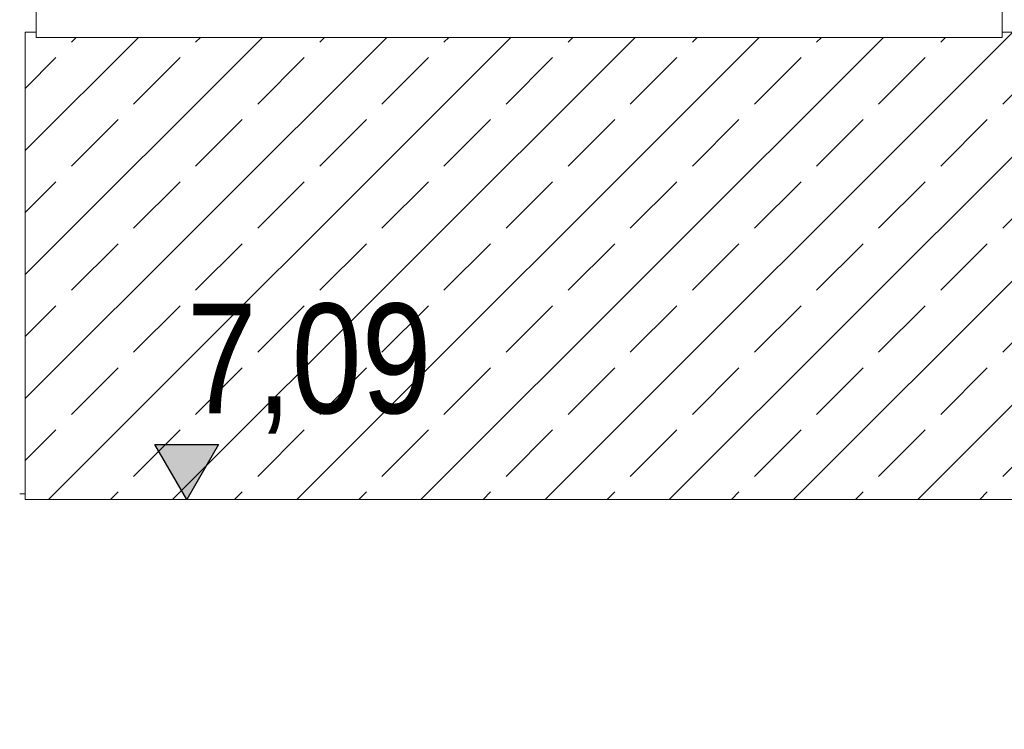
# Model space of a CAD drawing. Header units: millimetres. Extents: x 52659 to 1698020, y -10054 to 104697.
# Tile 101 of 256: x 185513 to 187307, y 11829 to 13123. Entities that reach past the tile are written whole.
import ezdxf

# ---------------------------------------------------------------- set-up
doc = ezdxf.new("R2010")
doc.units = ezdxf.units.MM
doc.header["$MEASUREMENT"] = 0
for name, color, linetype in [('02-04 CASSETTES FONCEES', 7, 'Continuous'), ('02-04 Mur.Construction', 7, 'Continuous'), ('05-02 Cotation 200ème 100ème.Cotations', 7, 'Continuous'), ('Fenêtres ARCHICAD', 7, 'Continuous')]:
    doc.layers.add(name, color=color, linetype=linetype)
doc.styles.add('STYLE_GENERE_3', font='ARIALN.TTF')
doc.dimstyles.new('STYLE_GENERE__2', dxfattribs={"dimtxt": 200, "dimasz": 95, "dimexe": 0.18, "dimexo": 100, "dimgap": 0, "dimtad": 0, "dimlfac": 0.001, "dimzin": 0, "dimdsep": 46, "dimtxsty": 'STYLE_GENERE_3', "dimblk": 'ARROWHEAD_6', "dimblk1": 'ARROWHEAD_6', "dimblk2": 'ARROWHEAD_6', "dimcen": 0.09, "dimclrd": 7, "dimclre": 7, "dimclrt": 7, "dimazin": 0, "dimtfac": 1, "dimtdec": 4, "dimtmove": 0, "dimatfit": 3, "dimfxl": 1, "dimtolj": 1, "dimtzin": 0, "dimarcsym": 0})

# ---------------------------------------------------------------- blocks, each defined once
blk = doc.blocks.new('Élément de coupe_220_1', base_point=(131932.7, 5158.1))
at = {"layer": 'Fenêtres ARCHICAD', "color": 7, "linetype": 'Continuous', "lineweight": 5}
for p, q in [((185602.7, 13998), (185602.7, 13238.1)), ((185632.7, 13268.1), (185632.7, 13998)), ((186392.7, 13998), (186392.7, 13268.1)), ((186452.7, 13268.1), (186452.7, 13998)), ((187212.7, 13998), (187212.7, 13268.1)), ((187242.7, 13238.1), (187242.7, 13998)), ((186407.7, 13268.1), (185632.7, 13268.1)), ((186437.7, 13268.1), (186407.7, 13268.1)), ((187212.7, 13268.1), (186437.7, 13268.1)), ((185602.7, 13238.1), (187242.7, 13238.1)), ((185542.7, 13178.1), (187302.7, 13178.1)), ((185542.7, 13140.9), (185542.7, 13146)), ((185542.7, 13090.8), (185542.7, 13140.9)), ((187302.7, 13140.9), (185542.7, 13140.9)), ((187302.7, 13140.9), (187302.7, 13146)), ((187302.7, 13090.8), (187302.7, 13140.9)), ((187302.7, 13090.8), (185542.7, 13090.8))]:
    blk.add_line(p, q, dxfattribs=at)
blk = doc.blocks.new('Élément de coupe_235_1', base_point=(131932.7, 5158.1))
at = {"layer": '02-04 Mur.Construction', "color": 7, "linetype": 'Continuous', "lineweight": 9}
blk.add_line((185522.7, 12258.1), (185512.7, 12258.1), dxfattribs=at)
blk = doc.blocks.new('Élément de coupe_418_1', base_point=(131932.7, 5158.1))
at = {"layer": '02-04 CASSETTES FONCEES', "color": 7, "linetype": 'Continuous', "lineweight": 9}
for p, q in [((185522.7, 13100.1), (185522.7, 12248.1)), ((185542.7, 13100.1), (185522.7, 13100.1)), ((186470.1, 12248.1), (187322.1, 13100.1)), ((186696.3, 12248.1), (187548.3, 13100.1)), ((186922.6, 12248.1), (187774.6, 13100.1)), ((187148.9, 12248.1), (188000.9, 13100.1)), ((188512.7, 13100.1), (187302.7, 13100.1)), ((185522.7, 12432.1), (186181.4, 13090.8)), ((185522.7, 12658.3), (185955.2, 13090.8)), ((185522.7, 12884.6), (185728.9, 13090.8)), ((185565, 12248.1), (186407.7, 13090.8)), ((185607, 13082.1), (185615.8, 13090.8)), ((185791.2, 12248.1), (186634, 13090.8)), ((185833.3, 13082.1), (185842, 13090.8)), ((186017.5, 12248.1), (186860.3, 13090.8)), ((186059.6, 13082.1), (186068.3, 13090.8)), ((186243.8, 12248.1), (187086.5, 13090.8)), ((186285.8, 13082.1), (186294.6, 13090.8)), ((186512.1, 13082.1), (186520.8, 13090.8)), ((186738.4, 13082.1), (186747.1, 13090.8)), ((186964.7, 13082.1), (186973.4, 13090.8)), ((187190.9, 13082.1), (187199.7, 13090.8)), ((185522.7, 12997.8), (185578.7, 13053.8)), ((185720.2, 12969), (185805, 13053.8)), ((185946.4, 12969), (186031.3, 13053.8)), ((186172.7, 12969), (186257.6, 13053.8)), ((186399, 12969), (186483.8, 13053.8)), ((186625.3, 12969), (186710.1, 13053.8)), ((186851.5, 12969), (186936.4, 13053.8)), ((187077.8, 12969), (187162.7, 13053.8)), ((187304.1, 12969), (187388.9, 13053.8)), ((185607, 12855.8), (185691.9, 12940.7)), ((185833.3, 12855.8), (185918.1, 12940.7)), ((186059.6, 12855.8), (186144.4, 12940.7)), ((186285.8, 12855.8), (186370.7, 12940.7)), ((186512.1, 12855.8), (186597, 12940.7)), ((186738.4, 12855.8), (186823.2, 12940.7)), ((186964.7, 12855.8), (187049.5, 12940.7)), ((187190.9, 12855.8), (187275.8, 12940.7)), ((185522.7, 12771.5), (185578.7, 12827.5)), ((185720.2, 12742.7), (185805, 12827.5)), ((185946.4, 12742.7), (186031.3, 12827.5)), ((186172.7, 12742.7), (186257.6, 12827.5)), ((186399, 12742.7), (186483.8, 12827.5)), ((186625.3, 12742.7), (186710.1, 12827.5)), ((186851.5, 12742.7), (186936.4, 12827.5)), ((187077.8, 12742.7), (187162.7, 12827.5)), ((187304.1, 12742.7), (187388.9, 12827.5)), ((185607, 12629.5), (185691.9, 12714.4)), ((185833.3, 12629.5), (185918.1, 12714.4)), ((186059.6, 12629.5), (186144.4, 12714.4)), ((186285.8, 12629.5), (186370.7, 12714.4)), ((186512.1, 12629.5), (186597, 12714.4)), ((186738.4, 12629.5), (186823.2, 12714.4)), ((186964.7, 12629.5), (187049.5, 12714.4)), ((187190.9, 12629.5), (187275.8, 12714.4)), ((185522.7, 12545.2), (185578.7, 12601.3)), ((185720.2, 12516.4), (185805, 12601.3)), ((185946.4, 12516.4), (186031.3, 12601.3)), ((186172.7, 12516.4), (186257.6, 12601.3)), ((186399, 12516.4), (186483.8, 12601.3)), ((186625.3, 12516.4), (186710.1, 12601.3)), ((186851.5, 12516.4), (186936.4, 12601.3)), ((187077.8, 12516.4), (187162.7, 12601.3)), ((187304.1, 12516.4), (187388.9, 12601.3)), ((185607, 12403.3), (185691.9, 12488.1)), ((185833.3, 12403.3), (185918.1, 12488.1)), ((186059.6, 12403.3), (186144.4, 12488.1)), ((186285.8, 12403.3), (186370.7, 12488.1)), ((186512.1, 12403.3), (186597, 12488.1)), ((186738.4, 12403.3), (186823.2, 12488.1)), ((186964.7, 12403.3), (187049.5, 12488.1)), ((187190.9, 12403.3), (187275.8, 12488.1)), ((185522.7, 12318.9), (185578.7, 12375)), ((185720.2, 12290.1), (185805, 12375)), ((185946.4, 12290.1), (186031.3, 12375)), ((186172.7, 12290.1), (186257.6, 12375)), ((186399, 12290.1), (186483.8, 12375)), ((186625.3, 12290.1), (186710.1, 12375)), ((186851.5, 12290.1), (186936.4, 12375)), ((187077.8, 12290.1), (187162.7, 12375)), ((187304.1, 12290.1), (187388.9, 12375)), ((185678.1, 12248.1), (185691.9, 12261.8)), ((185904.4, 12248.1), (185918.1, 12261.8)), ((186130.6, 12248.1), (186144.4, 12261.8)), ((186356.9, 12248.1), (186370.7, 12261.8)), ((186583.2, 12248.1), (186597, 12261.8)), ((186809.5, 12248.1), (186823.2, 12261.8)), ((187035.7, 12248.1), (187049.5, 12261.8)), ((187262, 12248.1), (187275.8, 12261.8)), ((185522.7, 12248.1), (188512.7, 12248.1))]:
    blk.add_line(p, q, dxfattribs=at)
blk = doc.blocks.new('Cotation_8_1', base_point=(185817.2, 12248.1))
at = {"layer": '05-02 Cotation 200ème 100ème.Cotations', "linetype": 'Continuous', "lineweight": 25}
blk.add_hatch(color=7, dxfattribs=at).paths.add_polyline_path([(185817.2, 12248.1), (185875.2, 12348.1), (185759.2, 12348.1)])
at = {"layer": '05-02 Cotation 200ème 100ème.Cotations', "color": 7, "linetype": 'Continuous', "lineweight": 25}
for p, q in [((185817.2, 12248.1), (185759.2, 12348.1)), ((185759.2, 12348.1), (185875.2, 12348.1)), ((185875.2, 12348.1), (185817.2, 12248.1))]:
    blk.add_line(p, q, dxfattribs=at)
at = {"layer": '05-02 Cotation 200ème 100ème.Cotations', "color": 7, "linetype": 'Continuous', "lineweight": 13}
for q in [(185742.2, 12248.1), (185892.2, 12248.1)]:
    blk.add_line((185817.2, 12248.1), q, dxfattribs=at)
at = {"layer": '05-02 Cotation 200ème 100ème.Cotations', "color": 7, "lineweight": 9, "insert": (185817.2, 12368.1), "char_height": 200, "attachment_point": 7, "style": 'STYLE_GENERE_3'}
blk.add_mtext('\\A1;7,09', dxfattribs=at)
blk = doc.blocks.new('*D744', base_point=(131932.7, 5158.1))
at = {"layer": '05-02 Cotation 200ème 100ème.Cotations', "color": 7, "linetype": 'Continuous', "lineweight": 25, "transparency": 16777216}
for p, q in [((165280.7, 14458.1), (165380.7, 14358.1)), ((165280.7, 11412.6), (165380.7, 11312.6))]:
    blk.add_line(p, q, dxfattribs=at)
at = {"layer": '05-02 Cotation 200ème 100ème.Cotations', "color": 7, "linetype": 'Continuous', "lineweight": 13, "transparency": 16777216}
for p, q in [((165424.5, 14408.1), (165237, 14408.1)), ((165330.7, 13134.2), (165330.7, 14408.1)), ((165330.7, 11362.6), (165330.7, 12636.5)), ((165424.5, 11362.6), (165237, 11362.6))]:
    blk.add_line(p, q, dxfattribs=at)
at = {"layer": '05-02 Cotation 200ème 100ème.Cotations', "color": 7, "lineweight": 9, "transparency": 16777216, "char_height": 200, "attachment_point": 7, "rotation": 90, "style": 'STYLE_GENERE_3'}
for s, insert in [('\\A1;0,40', (165287.9, 14381.8)), ('\\A1;3,05', (165430.7, 12661.3))]:
    blk.add_mtext(s, dxfattribs=dict(at, insert=insert))
blk = doc.blocks.new('ARROWHEAD_6')
at = {"color": 0, "linetype": 'Continuous', "lineweight": 0}
for p, q in [((-0.5, -0.5), (0.5, 0.5)), ((0, 0), (-1, 0))]:
    blk.add_line(p, q, dxfattribs=at)
blk = doc.blocks.new('*D764', base_point=(131932.7, 5158.1))
at = {"layer": '05-02 Cotation 200ème 100ème.Cotations', "color": 7, "linetype": 'Continuous', "lineweight": 25, "transparency": 16777216}
for p, q in [((135853.9, 14458.1), (135953.9, 14358.1)), ((135853.9, 11412.6), (135953.9, 11312.6))]:
    blk.add_line(p, q, dxfattribs=at)
at = {"layer": '05-02 Cotation 200ème 100ème.Cotations', "color": 7, "linetype": 'Continuous', "lineweight": 13, "transparency": 16777216}
for p, q in [((135997.7, 14408.1), (135810.2, 14408.1)), ((135903.9, 13134.2), (135903.9, 14408.1)), ((135903.9, 11362.6), (135903.9, 12636.5)), ((135997.7, 11362.6), (135810.2, 11362.6))]:
    blk.add_line(p, q, dxfattribs=at)
at = {"layer": '05-02 Cotation 200ème 100ème.Cotations', "color": 7, "lineweight": 9, "transparency": 16777216, "char_height": 200, "attachment_point": 7, "rotation": 90, "style": 'STYLE_GENERE_3'}
for s, insert in [('\\A1;0,40', (135861, 14381.8)), ('\\A1;3,05', (136003.9, 12661.3))]:
    blk.add_mtext(s, dxfattribs=dict(at, insert=insert))

msp = doc.modelspace()

# ---------------------------------------------------------------- block references
at = {"layer": '02-04 CASSETTES FONCEES', "lineweight": 0}
msp.add_blockref('Élément de coupe_418_1', (131932.668, 5158.072), dxfattribs=at)
at = {"layer": '02-04 Mur.Construction', "lineweight": 0}
msp.add_blockref('Élément de coupe_235_1', (131932.668, 5158.072), dxfattribs=at)
at = {"layer": '05-02 Cotation 200ème 100ème.Cotations', "color": 7, "linetype": 'Continuous', "lineweight": 13}
msp.add_blockref('Cotation_8_1', (185817.202, 12248.072), dxfattribs=at)
at = {"layer": 'Fenêtres ARCHICAD', "lineweight": 0}
msp.add_blockref('Élément de coupe_220_1', (131932.668, 5158.072), dxfattribs=at)

# ---------------------------------------------------------------- dimensions: what is measured, and where the dimension line sits
at = {"layer": '05-02 Cotation 200ème 100ème.Cotations', "color": 7, "linetype": 'Continuous', "lineweight": 13}
for base, picture, middle in [((135903.901, 14408.072), '*D764', (135903.901, 12921.098)), ((165330.708, 14408.072), '*D744', (165330.708, 12921.098))]:
    dim = msp.add_linear_dim(base=base, p1=(220897.887, 11362.595), p2=(220602.668, 14408.072), angle=90, dimstyle='STYLE_GENERE__2', dxfattribs=at)
    dim.commit()
    dim.dimension.update_dxf_attribs({"geometry": picture, "text_midpoint": middle, "dimtype": 160, "text_rotation": 90})

doc.saveas('drawing.dxf')
